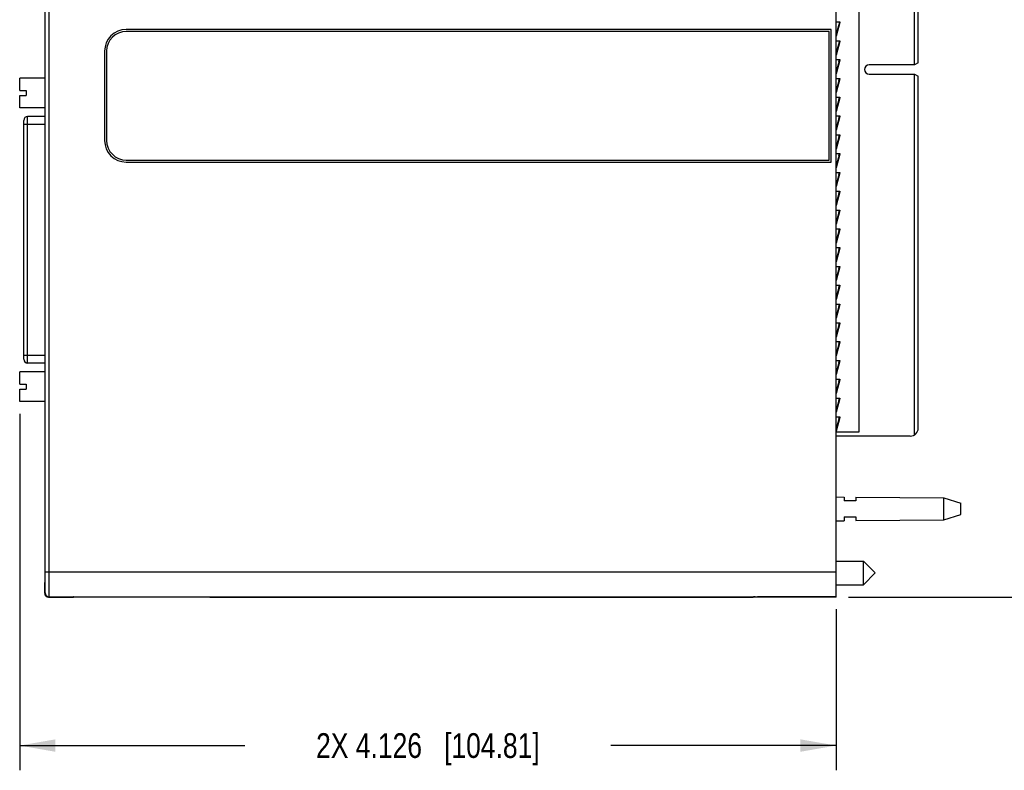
# Model space of a CAD drawing. Header units: inches. Extents: x 0 to 22, y 0 to 17.
# Tile 3 of 23: x 7.6 to 12.6, y 6.1 to 9.9. Entities that reach past the tile are written whole.
import ezdxf

# ---------------------------------------------------------------- set-up
doc = ezdxf.new("R2010")
doc.units = ezdxf.units.IN
doc.header["$LTSCALE"] = 1.21
doc.header["$MEASUREMENT"] = 0
doc.layers.get('0').update_dxf_attribs({"linetype": 'CONTINUOUS'})
doc.layers.add('DIMENSIONS', color=7, linetype='CONTINUOUS')
doc.styles.get("Standard").update_dxf_attribs({"font": 'txt', "width": 0.8})
doc.dimstyles.new('DIMSTYLE_2', dxfattribs={"dimtxt": 0.125, "dimasz": 0.18, "dimexe": 0.18, "dimexo": 0.0625, "dimgap": 0.09, "dimtad": 0, "dimtih": 1, "dimtoh": 1, "dimdec": 3, "dimzin": 4, "dimdsep": 46, "dimtxsty": 'STANDARD', "dimblk": '_FILLED', "dimblk1": '_FILLED', "dimblk2": '_FILLED', "dimcen": 0.09, "dimadec": 0, "dimazin": 0, "dimtp": 0.01, "dimtm": 0.01, "dimtfac": 1, "dimtdec": 3, "dimtofl": 0, "dimtmove": 0, "dimatfit": 3, "dimldrblk": '_FILLED', "dimfxl": 1, "dimtolj": 1, "dimtzin": 4, "dimarcsym": 0})

# ---------------------------------------------------------------- blocks, each defined once
blk = doc.blocks.new('_FILLED')
at = {"color": 0, "linetype": 'BYBLOCK'}
blk.add_solid([(0, 0), (-1, 0.174), (-1, -0.174)], dxfattribs=at)
blk = doc.blocks.new('*D15')
at = {"layer": 'DIMENSIONS', "color": 2, "linetype": 'CONTINUOUS'}
for p, q in [((7.6398, 7.8842), (7.6398, 6.0832)), ((11.766, 6.898), (11.766, 6.0832)), ((7.6398, 6.2082), (8.7779, 6.2082)), ((11.766, 6.2082), (10.6279, 6.2082))]:
    blk.add_line(p, q, dxfattribs=at)
at = {"layer": 'DIMENSIONS', "color": 2, "linetype": 'CONTINUOUS', "xscale": 0.18, "yscale": 0.18, "zscale": 0.18, "rotation": 180}
blk.add_blockref('_FILLED', (7.6398, 6.2082), dxfattribs=at)
at = {"layer": 'DIMENSIONS', "color": 2, "linetype": 'CONTINUOUS', "xscale": 0.18, "yscale": 0.18, "zscale": 0.18}
blk.add_blockref('_FILLED', (11.766, 6.2082), dxfattribs=at)
at = {"layer": 'DIMENSIONS', "color": 2, "linetype": 'CONTINUOUS', "insert": (9.7029, 6.2707), "char_height": 0.125, "width": 1.725, "attachment_point": 2, "line_spacing_factor": 0.9}
blk.add_mtext('2X 4.126{\\Ftxt.shx;\\W1.000000;\\H0.125000; }[104.81]', dxfattribs=at)
blk = doc.blocks.new('*D17')
at = {"layer": 'DIMENSIONS', "color": 2, "linetype": 'CONTINUOUS'}
for p, q in [((11.8285, 12.0237), (13.521, 12.0237)), ((13.396, 12.0237), (13.396, 9.6161)), ((13.396, 6.9586), (13.396, 9.3661)), ((11.8285, 6.9586), (13.521, 6.9586))]:
    blk.add_line(p, q, dxfattribs=at)
at = {"layer": 'DIMENSIONS', "color": 2, "linetype": 'CONTINUOUS', "xscale": 0.18, "yscale": 0.18, "zscale": 0.18}
for p, rotation in [((13.396, 12.0237), 90), ((13.396, 6.9586), 270)]:
    blk.add_blockref('_FILLED', p, dxfattribs=dict(at, rotation=rotation))
at = {"layer": 'DIMENSIONS', "color": 2, "linetype": 'CONTINUOUS', "insert": (13.396, 9.5536), "char_height": 0.125, "width": 1.425, "attachment_point": 2, "line_spacing_factor": 0.9}
blk.add_mtext('5.065{\\Ftxt.shx;\\W1.000000;\\H0.125000; }[128.65]', dxfattribs=at)

msp = doc.modelspace()

# ---------------------------------------------------------------- linework, layer by layer
at = {"color": 7, "linetype": 'CONTINUOUS'}
for p, q in [((11.766, 6.9586), (11.766, 12.0237)), ((7.7687, 7.0823), (7.7687, 11.9001)), ((12.1614, 9.6473), (12.1614, 11.2051)), ((11.881, 11.1917), (11.881, 7.7917)), ((12.181, 9.6584), (12.181, 11.1707)), ((11.766, 9.8642), (11.7855, 9.8642)), ((11.7833, 9.8619), (11.766, 9.8049)), ((11.7852, 9.8613), (11.766, 9.7923)), ((11.7852, 9.8613), (11.766, 9.798)), ((11.7834, 9.8621), (11.7833, 9.8619)), ((11.7833, 9.8619), (11.7852, 9.8613)), ((11.7837, 9.8642), (11.7834, 9.8621)), ((11.7853, 9.8616), (11.7852, 9.8613)), ((11.741, 9.8262), (8.1787, 9.8262)), ((11.731, 9.8162), (8.1787, 9.8162)), ((11.731, 9.1662), (11.731, 9.8162)), ((11.741, 9.1562), (11.741, 9.8262)), ((11.766, 9.7692), (11.7855, 9.7692)), ((11.7833, 9.7669), (11.766, 9.7099)), ((11.7852, 9.7663), (11.766, 9.6973)), ((11.7852, 9.7663), (11.766, 9.703)), ((11.7834, 9.7671), (11.7833, 9.7669)), ((11.7833, 9.7669), (11.7852, 9.7663)), ((11.7837, 9.7692), (11.7834, 9.7671)), ((11.7853, 9.7666), (11.7852, 9.7663)), ((8.0687, 9.7162), (8.0687, 9.2662)), ((8.0787, 9.7162), (8.0787, 9.2662)), ((11.766, 9.6742), (11.7855, 9.6742)), ((11.7833, 9.6719), (11.766, 9.6149)), ((11.7852, 9.6713), (11.766, 9.6023)), ((11.7852, 9.6713), (11.766, 9.608)), ((11.7834, 9.6721), (11.7833, 9.6719)), ((11.7833, 9.6719), (11.7852, 9.6713)), ((11.7837, 9.6742), (11.7834, 9.6721)), ((11.7853, 9.6716), (11.7852, 9.6713)), ((12.181, 9.6584), (12.1618, 9.6473)), ((12.1614, 9.6473), (11.933, 9.6473)), ((7.6398, 9.5185), (7.6398, 9.5806)), ((7.7687, 9.5806), (7.6398, 9.5806)), ((11.766, 9.5792), (11.7855, 9.5792)), ((11.7833, 9.5769), (11.766, 9.5199)), ((11.7852, 9.5763), (11.766, 9.5073)), ((11.7852, 9.5763), (11.766, 9.513)), ((11.7834, 9.5771), (11.7833, 9.5769)), ((11.7833, 9.5769), (11.7852, 9.5763)), ((11.7837, 9.5792), (11.7834, 9.5771)), ((11.7853, 9.5766), (11.7852, 9.5763)), ((11.933, 9.6008), (12.1614, 9.6008)), ((12.1614, 7.7773), (12.1614, 9.6008)), ((12.1618, 9.6008), (12.181, 9.5897)), ((12.181, 7.8117), (12.181, 9.5897)), ((7.6398, 9.5185), (7.6732, 9.5185)), ((7.6732, 9.5185), (7.6732, 9.493)), ((7.6398, 9.4309), (7.6398, 9.493)), ((7.6398, 9.493), (7.6732, 9.493)), ((11.766, 9.4842), (11.7855, 9.4842)), ((11.7833, 9.4819), (11.766, 9.4249)), ((11.7852, 9.4813), (11.766, 9.4123)), ((11.7852, 9.4813), (11.766, 9.418)), ((11.7834, 9.4821), (11.7833, 9.4819)), ((11.7833, 9.4819), (11.7852, 9.4813)), ((11.7837, 9.4842), (11.7834, 9.4821)), ((11.7853, 9.4816), (11.7852, 9.4813)), ((7.7687, 9.4309), (7.6398, 9.4309)), ((7.6602, 8.1603), (7.6602, 9.367)), ((7.7687, 9.3867), (7.6799, 9.3867)), ((11.766, 9.3892), (11.7855, 9.3892)), ((11.7833, 9.3869), (11.766, 9.3299)), ((11.7852, 9.3863), (11.766, 9.3173)), ((11.7852, 9.3863), (11.766, 9.323)), ((11.7834, 9.3871), (11.7833, 9.3869)), ((11.7833, 9.3869), (11.7852, 9.3863)), ((11.7837, 9.3892), (11.7834, 9.3871)), ((11.7853, 9.3866), (11.7852, 9.3863)), ((11.766, 9.2942), (11.7855, 9.2942)), ((11.7833, 9.2919), (11.766, 9.2349)), ((11.7852, 9.2913), (11.766, 9.2223)), ((11.7852, 9.2913), (11.766, 9.228)), ((11.7834, 9.2921), (11.7833, 9.2919)), ((11.7833, 9.2919), (11.7852, 9.2913)), ((11.7837, 9.2942), (11.7834, 9.2921)), ((11.7853, 9.2916), (11.7852, 9.2913)), ((8.1787, 9.1662), (11.731, 9.1662)), ((11.766, 9.1992), (11.7855, 9.1992)), ((11.7833, 9.1969), (11.766, 9.1399)), ((11.7852, 9.1963), (11.766, 9.1273)), ((11.7852, 9.1963), (11.766, 9.133)), ((11.7834, 9.1971), (11.7833, 9.1969)), ((11.7833, 9.1969), (11.7852, 9.1963)), ((11.7837, 9.1992), (11.7834, 9.1971)), ((11.7853, 9.1966), (11.7852, 9.1963)), ((8.1787, 9.1562), (11.741, 9.1562)), ((11.766, 9.1042), (11.7855, 9.1042)), ((11.7833, 9.1019), (11.766, 9.0449)), ((11.7852, 9.1013), (11.766, 9.0323)), ((11.7852, 9.1013), (11.766, 9.038)), ((11.7834, 9.1021), (11.7833, 9.1019)), ((11.7833, 9.1019), (11.7852, 9.1013)), ((11.7837, 9.1042), (11.7834, 9.1021)), ((11.7853, 9.1016), (11.7852, 9.1013)), ((11.766, 9.0092), (11.7855, 9.0092)), ((11.7837, 9.0092), (11.7834, 9.0071)), ((11.7833, 9.0069), (11.766, 8.9499)), ((11.7852, 9.0063), (11.766, 8.9373)), ((11.7852, 9.0063), (11.766, 8.943)), ((11.7834, 9.0071), (11.7833, 9.0069)), ((11.7833, 9.0069), (11.7852, 9.0063)), ((11.7853, 9.0066), (11.7852, 9.0063)), ((11.766, 8.9142), (11.7855, 8.9142)), ((11.7833, 8.9119), (11.766, 8.8549)), ((11.7852, 8.9113), (11.766, 8.8423)), ((11.7852, 8.9113), (11.766, 8.848)), ((11.7834, 8.9121), (11.7833, 8.9119)), ((11.7833, 8.9119), (11.7852, 8.9113)), ((11.7837, 8.9142), (11.7834, 8.9121)), ((11.7853, 8.9116), (11.7852, 8.9113)), ((11.766, 8.8192), (11.7855, 8.8192)), ((11.7833, 8.8169), (11.766, 8.7599)), ((11.7852, 8.8163), (11.766, 8.7473)), ((11.7852, 8.8163), (11.766, 8.753)), ((11.7834, 8.8171), (11.7833, 8.8169)), ((11.7833, 8.8169), (11.7852, 8.8163)), ((11.7837, 8.8192), (11.7834, 8.8171)), ((11.7853, 8.8166), (11.7852, 8.8163)), ((11.766, 8.7242), (11.7855, 8.7242)), ((11.7833, 8.7219), (11.766, 8.6649)), ((11.7852, 8.7213), (11.766, 8.6523)), ((11.7852, 8.7213), (11.766, 8.658)), ((11.7834, 8.7221), (11.7833, 8.7219)), ((11.7833, 8.7219), (11.7852, 8.7213)), ((11.7837, 8.7242), (11.7834, 8.7221)), ((11.7853, 8.7216), (11.7852, 8.7213)), ((11.766, 8.6292), (11.7855, 8.6292)), ((11.7833, 8.6269), (11.766, 8.5699)), ((11.7852, 8.6263), (11.766, 8.5573)), ((11.7852, 8.6263), (11.766, 8.563)), ((11.7834, 8.6271), (11.7833, 8.6269)), ((11.7833, 8.6269), (11.7852, 8.6263)), ((11.7837, 8.6292), (11.7834, 8.6271)), ((11.7853, 8.6266), (11.7852, 8.6263)), ((11.766, 8.5342), (11.7855, 8.5342)), ((11.7833, 8.5319), (11.766, 8.4749)), ((11.7852, 8.5313), (11.766, 8.4623)), ((11.7852, 8.5313), (11.766, 8.468)), ((11.7834, 8.5321), (11.7833, 8.5319)), ((11.7833, 8.5319), (11.7852, 8.5313)), ((11.7837, 8.5342), (11.7834, 8.5321)), ((11.7853, 8.5316), (11.7852, 8.5313)), ((11.766, 8.4392), (11.7855, 8.4392)), ((11.7833, 8.4369), (11.766, 8.3799)), ((11.7852, 8.4363), (11.766, 8.3673)), ((11.7852, 8.4363), (11.766, 8.373)), ((11.7834, 8.4371), (11.7833, 8.4369)), ((11.7833, 8.4369), (11.7852, 8.4363)), ((11.7837, 8.4392), (11.7834, 8.4371)), ((11.7853, 8.4366), (11.7852, 8.4363)), ((11.766, 8.3442), (11.7855, 8.3442)), ((11.7833, 8.3419), (11.766, 8.2849)), ((11.7852, 8.3413), (11.766, 8.2723)), ((11.7852, 8.3413), (11.766, 8.278)), ((11.7834, 8.3421), (11.7833, 8.3419)), ((11.7833, 8.3419), (11.7852, 8.3413)), ((11.7837, 8.3442), (11.7834, 8.3421)), ((11.7853, 8.3416), (11.7852, 8.3413)), ((11.766, 8.2492), (11.7855, 8.2492)), ((11.7833, 8.2469), (11.766, 8.1899)), ((11.7852, 8.2463), (11.766, 8.1773)), ((11.7852, 8.2463), (11.766, 8.183)), ((11.7834, 8.2471), (11.7833, 8.2469)), ((11.7833, 8.2469), (11.7852, 8.2463)), ((11.7837, 8.2492), (11.7834, 8.2471)), ((11.7853, 8.2466), (11.7852, 8.2463)), ((7.7687, 8.1406), (7.6799, 8.1406)), ((11.766, 8.1542), (11.7855, 8.1542)), ((11.7833, 8.1519), (11.766, 8.0949)), ((11.7852, 8.1513), (11.766, 8.0823)), ((11.7852, 8.1513), (11.766, 8.088)), ((11.7834, 8.1521), (11.7833, 8.1519)), ((11.7833, 8.1519), (11.7852, 8.1513)), ((11.7837, 8.1542), (11.7834, 8.1521)), ((11.7853, 8.1516), (11.7852, 8.1513)), ((7.6398, 8.0343), (7.6398, 8.0963)), ((7.7687, 8.0963), (7.6398, 8.0963)), ((7.6398, 8.0343), (7.6732, 8.0343)), ((7.6732, 8.0343), (7.6732, 8.0087)), ((11.766, 8.0592), (11.7855, 8.0592)), ((11.7833, 8.0569), (11.766, 7.9999)), ((11.7852, 8.0563), (11.766, 7.9873)), ((11.7852, 8.0563), (11.766, 7.993)), ((11.7834, 8.0571), (11.7833, 8.0569)), ((11.7833, 8.0569), (11.7852, 8.0563)), ((11.7837, 8.0592), (11.7834, 8.0571)), ((11.7853, 8.0566), (11.7852, 8.0563)), ((7.6398, 7.9467), (7.6398, 8.0087)), ((7.6398, 8.0087), (7.6732, 8.0087)), ((11.766, 7.9642), (11.7855, 7.9642)), ((11.7837, 7.9642), (11.7834, 7.9621)), ((7.7687, 7.9467), (7.6398, 7.9467)), ((11.7833, 7.9619), (11.766, 7.9049)), ((11.7852, 7.9613), (11.766, 7.8923)), ((11.7852, 7.9613), (11.766, 7.898)), ((11.7834, 7.9621), (11.7833, 7.9619)), ((11.7833, 7.9619), (11.7852, 7.9613)), ((11.7853, 7.9616), (11.7852, 7.9613)), ((11.766, 7.8692), (11.7855, 7.8692)), ((11.7833, 7.8669), (11.766, 7.8099)), ((11.7852, 7.8663), (11.766, 7.7973)), ((11.7852, 7.8663), (11.766, 7.803)), ((11.7834, 7.8671), (11.7833, 7.8669)), ((11.7833, 7.8669), (11.7852, 7.8663)), ((11.7837, 7.8692), (11.7834, 7.8671)), ((11.7853, 7.8666), (11.7852, 7.8663)), ((11.881, 7.7917), (11.766, 7.7917)), ((12.141, 7.7717), (11.766, 7.7717)), ((11.766, 7.4642), (11.806, 7.4639)), ((11.806, 7.4639), (11.806, 7.4442)), ((11.866, 7.4442), (11.806, 7.4442)), ((11.866, 7.4635), (12.3099, 7.4602)), ((11.866, 7.4635), (11.866, 7.4442)), ((12.3099, 7.4602), (12.396, 7.4322)), ((12.3099, 7.3482), (12.3099, 7.4602)), ((12.396, 7.3762), (12.396, 7.4322)), ((12.3099, 7.3482), (12.396, 7.3762)), ((11.766, 7.3442), (11.806, 7.3445)), ((11.806, 7.3642), (11.866, 7.3642)), ((11.806, 7.3642), (11.806, 7.3445)), ((11.866, 7.3642), (11.866, 7.3449)), ((11.866, 7.3449), (12.3099, 7.3482)), ((11.766, 7.1393), (11.9042, 7.1393)), ((11.9042, 7.1393), (11.9633, 7.0802)), ((11.9042, 7.0211), (11.9042, 7.1393)), ((11.9042, 7.0211), (11.9633, 7.0802)), ((7.766, 7.0321), (7.7682, 7.0343)), ((7.766, 6.9782), (7.766, 7.0321)), ((11.766, 7.0211), (11.9042, 7.0211)), ((7.786, 6.9582), (7.911, 6.9582)), ((7.911, 6.9582), (7.912, 6.9592)), ((7.912, 6.9592), (7.912, 6.9592)), ((8.037, 6.9603), (8.4751, 6.9603)), ((8.6, 6.9592), (8.6, 6.9592)), ((8.6, 6.9592), (8.601, 6.9582)), ((8.601, 6.9582), (11.346, 6.9582)), ((11.3481, 6.9603), (11.346, 6.9582)), ((11.3562, 6.9604), (11.3681, 6.9605)), ((11.766, 6.9586), (11.3663, 6.9586)), ((11.766, 6.9605), (11.3681, 6.9605))]:
    msp.add_line(p, q, dxfattribs=at)
at = {"color": 9, "linetype": 'CONTINUOUS'}
for p, q in [((7.7692, 7.0854), (7.7692, 11.897)), ((7.7892, 7.0854), (7.7892, 11.897)), ((11.7837, 9.8642), (11.7803, 9.8521)), ((11.7837, 9.7692), (11.7803, 9.7571)), ((11.7803, 9.6621), (11.7837, 9.6742)), ((11.7803, 9.5671), (11.7837, 9.5792)), ((11.7803, 9.4721), (11.7837, 9.4842)), ((7.6799, 8.1406), (7.6799, 9.3867)), ((11.7803, 9.3771), (11.7837, 9.3892)), ((7.6602, 9.3473), (7.7687, 9.3473)), ((11.7803, 9.2821), (11.7837, 9.2942)), ((11.7803, 9.1871), (11.7837, 9.1992)), ((11.7803, 9.0921), (11.7837, 9.1042)), ((11.7803, 8.9971), (11.7837, 9.0092)), ((11.7803, 8.9021), (11.7837, 8.9142)), ((11.7803, 8.8071), (11.7837, 8.8192)), ((11.7803, 8.7121), (11.7837, 8.7242)), ((11.7803, 8.6171), (11.7837, 8.6292)), ((11.7803, 8.5221), (11.7837, 8.5342)), ((11.7803, 8.4271), (11.7837, 8.4392)), ((11.7803, 8.3321), (11.7837, 8.3442)), ((11.7803, 8.2371), (11.7837, 8.2492)), ((7.6602, 8.18), (7.7687, 8.18)), ((11.7803, 8.1421), (11.7837, 8.1542)), ((11.7803, 8.0471), (11.7837, 8.0592)), ((11.7803, 7.9521), (11.7837, 7.9642)), ((11.7803, 7.8571), (11.7837, 7.8692)), ((7.7692, 7.0854), (11.766, 7.0854)), ((7.766, 6.9782), (7.7683, 6.9804)), ((7.786, 6.9582), (7.7883, 6.9604)), ((7.7883, 6.9604), (11.3562, 6.9604)), ((11.3663, 6.9586), (11.3663, 6.9605))]:
    msp.add_line(p, q, dxfattribs=at)
at = {"color": 7, "linetype": 'CONTINUOUS'}
for centre, radius, start, end in [((8.1787, 9.7162), 0.11, 90, 180), ((8.1787, 9.7162), 0.1, 90, 180), ((11.933, 9.6241), 0.0232, 90, 270), ((7.6799, 9.367), 0.0197, 90, 180), ((8.1787, 9.2662), 0.11, 180, 270), ((8.1787, 9.2662), 0.1, 180, 270), ((7.6799, 8.1603), 0.0197, 180, 270), ((12.141, 7.8117), 0.04, 270, 360), ((8.0196, 6.7902), 0.2001, 122.4952, 122.8801), ((8.0196, 6.7902), 0.2001, 122.2935, 122.4952), ((8.4924, 6.7902), 0.2001, 57.5048, 57.7065), ((8.4924, 6.7902), 0.2001, 57.1199, 57.5048)]:
    msp.add_arc(centre, radius, start, end, dxfattribs=at)
at = {"color": 9, "linetype": 'CONTINUOUS'}
msp.add_arc((7.7883, 6.9804), 0.02, 180.0052, 269.9948, dxfattribs=at)
at = {"color": 7, "linetype": 'CONTINUOUS'}
for centre, major_axis, ratio, start_param, end_param in [((7.7682, 7.0823), (0, 0.048), 0.008727, -3.132866, -1.570796), ((7.786, 6.9782), (0.0141, 0.0141), 0.999924, -3.926953, -2.356233), ((11.3663, 6.9584), (0.02, 0), 0.008727, 1.570796, 3.132866), ((11.3681, 6.9603), (0.02, 0), 0.008727, 2.206691, 3.132866)]:
    msp.add_ellipse(centre, major_axis=major_axis, ratio=ratio, start_param=start_param, end_param=end_param, dxfattribs=at)
for points, knots in [([(11.7855, 9.8642), (11.7855, 9.864), (11.7856, 9.8635), (11.7855, 9.8629), (11.7854, 9.8622), (11.7853, 9.8618), (11.7853, 9.8616)], [0, 0, 0, 0, 0.251927, 0.502277, 0.751444, 1, 1, 1, 1]), ([(11.7855, 9.7692), (11.7855, 9.769), (11.7856, 9.7685), (11.7855, 9.7679), (11.7854, 9.7672), (11.7853, 9.7668), (11.7853, 9.7666)], [0, 0, 0, 0, 0.251927, 0.502277, 0.751444, 1, 1, 1, 1]), ([(11.7855, 9.6742), (11.7855, 9.674), (11.7856, 9.6735), (11.7855, 9.6729), (11.7854, 9.6722), (11.7853, 9.6718), (11.7853, 9.6716)], [0, 0, 0, 0, 0.251927, 0.502277, 0.751444, 1, 1, 1, 1]), ([(11.7855, 9.5792), (11.7855, 9.579), (11.7856, 9.5785), (11.7855, 9.5779), (11.7854, 9.5772), (11.7853, 9.5768), (11.7853, 9.5766)], [0, 0, 0, 0, 0.251927, 0.502277, 0.751444, 1, 1, 1, 1]), ([(11.7855, 9.4842), (11.7855, 9.484), (11.7856, 9.4835), (11.7855, 9.4829), (11.7854, 9.4822), (11.7853, 9.4818), (11.7853, 9.4816)], [0, 0, 0, 0, 0.251927, 0.502277, 0.751444, 1, 1, 1, 1]), ([(11.7855, 9.3892), (11.7855, 9.389), (11.7856, 9.3885), (11.7855, 9.3879), (11.7854, 9.3872), (11.7853, 9.3868), (11.7853, 9.3866)], [0, 0, 0, 0, 0.251927, 0.502277, 0.751444, 1, 1, 1, 1]), ([(11.7855, 9.2942), (11.7855, 9.294), (11.7856, 9.2935), (11.7855, 9.2929), (11.7854, 9.2922), (11.7853, 9.2918), (11.7853, 9.2916)], [0, 0, 0, 0, 0.251927, 0.502277, 0.751444, 1, 1, 1, 1]), ([(11.7855, 9.1992), (11.7855, 9.199), (11.7856, 9.1985), (11.7855, 9.1979), (11.7854, 9.1972), (11.7853, 9.1968), (11.7853, 9.1966)], [0, 0, 0, 0, 0.251927, 0.502277, 0.751444, 1, 1, 1, 1]), ([(11.7855, 9.1042), (11.7855, 9.104), (11.7856, 9.1035), (11.7855, 9.1029), (11.7854, 9.1022), (11.7853, 9.1018), (11.7853, 9.1016)], [0, 0, 0, 0, 0.251927, 0.502277, 0.751444, 1, 1, 1, 1]), ([(11.7855, 9.0092), (11.7855, 9.009), (11.7856, 9.0085), (11.7855, 9.0079), (11.7854, 9.0072), (11.7853, 9.0068), (11.7853, 9.0066)], [0, 0, 0, 0, 0.251927, 0.502277, 0.751444, 1, 1, 1, 1]), ([(11.7855, 8.9142), (11.7855, 8.914), (11.7856, 8.9135), (11.7855, 8.9129), (11.7854, 8.9122), (11.7853, 8.9118), (11.7853, 8.9116)], [0, 0, 0, 0, 0.251927, 0.502277, 0.751444, 1, 1, 1, 1]), ([(11.7855, 8.8192), (11.7855, 8.819), (11.7856, 8.8185), (11.7855, 8.8179), (11.7854, 8.8172), (11.7853, 8.8168), (11.7853, 8.8166)], [0, 0, 0, 0, 0.251927, 0.502277, 0.751444, 1, 1, 1, 1]), ([(11.7855, 8.7242), (11.7855, 8.724), (11.7856, 8.7235), (11.7855, 8.7229), (11.7854, 8.7222), (11.7853, 8.7218), (11.7853, 8.7216)], [0, 0, 0, 0, 0.251927, 0.502277, 0.751444, 1, 1, 1, 1]), ([(11.7855, 8.6292), (11.7855, 8.629), (11.7856, 8.6285), (11.7855, 8.6279), (11.7854, 8.6272), (11.7853, 8.6268), (11.7853, 8.6266)], [0, 0, 0, 0, 0.251927, 0.502277, 0.751444, 1, 1, 1, 1]), ([(11.7855, 8.5342), (11.7855, 8.534), (11.7856, 8.5335), (11.7855, 8.5329), (11.7854, 8.5322), (11.7853, 8.5318), (11.7853, 8.5316)], [0, 0, 0, 0, 0.251927, 0.502277, 0.751444, 1, 1, 1, 1]), ([(11.7855, 8.4392), (11.7855, 8.439), (11.7856, 8.4385), (11.7855, 8.4379), (11.7854, 8.4372), (11.7853, 8.4368), (11.7853, 8.4366)], [0, 0, 0, 0, 0.251927, 0.502277, 0.751444, 1, 1, 1, 1]), ([(11.7855, 8.3442), (11.7855, 8.344), (11.7856, 8.3435), (11.7855, 8.3429), (11.7854, 8.3422), (11.7853, 8.3418), (11.7853, 8.3416)], [0, 0, 0, 0, 0.251927, 0.502277, 0.751444, 1, 1, 1, 1]), ([(11.7855, 8.2492), (11.7855, 8.249), (11.7856, 8.2485), (11.7855, 8.2479), (11.7854, 8.2472), (11.7853, 8.2468), (11.7853, 8.2466)], [0, 0, 0, 0, 0.251927, 0.502277, 0.751444, 1, 1, 1, 1]), ([(11.7855, 8.1542), (11.7855, 8.154), (11.7856, 8.1535), (11.7855, 8.1529), (11.7854, 8.1522), (11.7853, 8.1518), (11.7853, 8.1516)], [0, 0, 0, 0, 0.251927, 0.502277, 0.751444, 1, 1, 1, 1]), ([(11.7855, 8.0592), (11.7855, 8.059), (11.7856, 8.0585), (11.7855, 8.0579), (11.7854, 8.0572), (11.7853, 8.0568), (11.7853, 8.0566)], [0, 0, 0, 0, 0.251927, 0.502277, 0.751444, 1, 1, 1, 1]), ([(11.7855, 7.9642), (11.7855, 7.964), (11.7856, 7.9635), (11.7855, 7.9629), (11.7854, 7.9622), (11.7853, 7.9618), (11.7853, 7.9616)], [0, 0, 0, 0, 0.251927, 0.502277, 0.751444, 1, 1, 1, 1]), ([(11.7855, 7.8692), (11.7855, 7.869), (11.7856, 7.8685), (11.7855, 7.8679), (11.7854, 7.8672), (11.7853, 7.8668), (11.7853, 7.8666)], [0, 0, 0, 0, 0.251927, 0.502277, 0.751444, 1, 1, 1, 1]), ([(7.912, 6.9592), (7.912, 6.9592), (7.912, 6.9592), (7.912, 6.9592), (7.912, 6.9592), (7.9121, 6.9592), (7.9121, 6.9592), (7.9122, 6.9592), (7.9123, 6.9592), (7.9125, 6.9593), (7.9126, 6.9593), (7.9128, 6.9593), (7.9129, 6.9593), (7.9132, 6.9593), (7.9136, 6.9593), (7.9141, 6.9594), (7.9147, 6.9594), (7.9154, 6.9594), (7.9161, 6.9594), (7.9169, 6.9595), (7.9178, 6.9595), (7.9188, 6.9595), (7.9202, 6.9596), (7.9221, 6.9596), (7.9246, 6.9596), (7.9274, 6.9597), (7.9304, 6.9597), (7.9337, 6.9598), (7.9373, 6.9598), (7.9411, 6.9599), (7.9451, 6.9599), (7.9508, 6.96), (7.9585, 6.96), (7.9683, 6.9601), (7.9787, 6.9601), (7.9897, 6.9602), (8.0011, 6.9602), (8.0129, 6.9602), (8.0249, 6.9602), (8.0329, 6.9603), (8.037, 6.9603)], [0, 0, 0, 0, 0.000117, 0.000268, 0.000455, 0.000677, 0.001231, 0.001932, 0.002779, 0.003773, 0.004913, 0.006199, 0.007632, 0.00921, 0.012802, 0.016973, 0.021721, 0.027045, 0.032941, 0.039408, 0.046445, 0.054049, 0.062217, 0.080218, 0.100395, 0.122695, 0.147065, 0.173453, 0.201804, 0.232053, 0.26412, 0.297919, 0.370394, 0.448827, 0.532492, 0.620569, 0.712239, 0.806641, 0.902862, 1, 1, 1, 1]), ([(8.4751, 6.9603), (8.4791, 6.9603), (8.4872, 6.9602), (8.4991, 6.9602), (8.5109, 6.9602), (8.5223, 6.9602), (8.5333, 6.9601), (8.5437, 6.9601), (8.5535, 6.96), (8.5612, 6.96), (8.567, 6.9599), (8.571, 6.9599), (8.5748, 6.9598), (8.5783, 6.9598), (8.5816, 6.9597), (8.5846, 6.9597), (8.5874, 6.9596), (8.5899, 6.9596), (8.5919, 6.9596), (8.5933, 6.9595), (8.5942, 6.9595), (8.5951, 6.9595), (8.5959, 6.9594), (8.5966, 6.9594), (8.5973, 6.9594), (8.5979, 6.9594), (8.5984, 6.9593), (8.5988, 6.9593), (8.5991, 6.9593), (8.5993, 6.9593), (8.5994, 6.9593), (8.5996, 6.9593), (8.5997, 6.9592), (8.5998, 6.9592), (8.5999, 6.9592), (8.5999, 6.9592), (8.6, 6.9592), (8.6, 6.9592), (8.6, 6.9592), (8.6, 6.9592), (8.6, 6.9592)], [0, 0, 0, 0, 0.097138, 0.193359, 0.287761, 0.379431, 0.467509, 0.551173, 0.629606, 0.702081, 0.735881, 0.767948, 0.798197, 0.826548, 0.852935, 0.877306, 0.899606, 0.919783, 0.937784, 0.945951, 0.953555, 0.960591, 0.967058, 0.972954, 0.978278, 0.983026, 0.987198, 0.99079, 0.992368, 0.9938, 0.995087, 0.996227, 0.997221, 0.998068, 0.998768, 0.999323, 0.999545, 0.999732, 0.999883, 1, 1, 1, 1])]:
    msp.add_open_spline(points, degree=3, knots=knots, dxfattribs=at)
at = {"color": 9, "linetype": 'CONTINUOUS'}
for points, knots in [([(7.7683, 6.9804), (7.7683, 6.9804), (7.7683, 6.9804), (7.7683, 6.9805), (7.7683, 6.9805), (7.7683, 6.9805), (7.7683, 6.9805), (7.7683, 6.9806), (7.7683, 6.9807), (7.7683, 6.9808), (7.7683, 6.9809), (7.7683, 6.981), (7.7684, 6.9812), (7.7684, 6.9814), (7.7684, 6.9817), (7.7684, 6.9821), (7.7684, 6.9826), (7.7685, 6.9832), (7.7685, 6.9838), (7.7685, 6.9845), (7.7685, 6.9852), (7.7685, 6.986), (7.7686, 6.9872), (7.7686, 6.9888), (7.7686, 6.9909), (7.7687, 6.9932), (7.7687, 6.9958), (7.7688, 6.9985), (7.7688, 7.0015), (7.7688, 7.0047), (7.7689, 7.008), (7.7689, 7.0116), (7.7689, 7.0153), (7.769, 7.0206), (7.769, 7.0276), (7.7691, 7.0363), (7.7691, 7.0456), (7.7691, 7.0552), (7.7691, 7.0651), (7.7692, 7.0752), (7.7692, 7.082), (7.7692, 7.0854)], [0, 0, 0, 0, 0.00009, 0.000214, 0.000373, 0.000568, 0.001065, 0.001705, 0.002488, 0.003414, 0.004487, 0.005709, 0.007079, 0.008597, 0.012077, 0.016147, 0.020804, 0.026044, 0.031864, 0.038259, 0.045226, 0.052761, 0.06086, 0.078732, 0.098805, 0.121022, 0.145328, 0.171664, 0.199973, 0.230196, 0.262253, 0.296066, 0.331551, 0.36863, 0.447219, 0.531065, 0.619373, 0.711312, 0.805999, 0.902537, 1, 1, 1, 1]), ([(7.7883, 6.9604), (7.7883, 6.9604), (7.7883, 6.9604), (7.7883, 6.9605), (7.7883, 6.9605), (7.7883, 6.9605), (7.7883, 6.9606), (7.7883, 6.9606), (7.7883, 6.9607), (7.7883, 6.9609), (7.7883, 6.961), (7.7883, 6.9611), (7.7884, 6.9613), (7.7884, 6.9616), (7.7884, 6.962), (7.7884, 6.9625), (7.7884, 6.963), (7.7885, 6.9637), (7.7885, 6.9644), (7.7885, 6.9652), (7.7885, 6.9661), (7.7885, 6.967), (7.7886, 6.9684), (7.7886, 6.9704), (7.7886, 6.9729), (7.7887, 6.9756), (7.7887, 6.9787), (7.7888, 6.982), (7.7888, 6.9855), (7.7888, 6.9893), (7.7889, 6.9933), (7.7889, 6.9975), (7.7889, 7.0019), (7.789, 7.0082), (7.789, 7.0165), (7.7891, 7.027), (7.7891, 7.038), (7.7891, 7.0495), (7.7891, 7.0613), (7.7892, 7.0733), (7.7892, 7.0814), (7.7892, 7.0854)], [0, 0, 0, 0, 0.000085, 0.000203, 0.000356, 0.000545, 0.001031, 0.001665, 0.002446, 0.003375, 0.004452, 0.005676, 0.007049, 0.008568, 0.01205, 0.016119, 0.020774, 0.026012, 0.03183, 0.038224, 0.045191, 0.052726, 0.060826, 0.078697, 0.098763, 0.120976, 0.145282, 0.171625, 0.199941, 0.230162, 0.262218, 0.296031, 0.331521, 0.368604, 0.44719, 0.531041, 0.619358, 0.7113, 0.805992, 0.902532, 1, 1, 1, 1])]:
    msp.add_open_spline(points, degree=3, knots=knots, dxfattribs=at)

# ---------------------------------------------------------------- dimensions: what is measured, and where the dimension line sits
at = {"layer": 'DIMENSIONS', "color": 2, "linetype": 'CONTINUOUS'}
dim = msp.add_linear_dim(base=(13.396, 6.9586), p1=(11.8285, 12.0237), p2=(11.8285, 6.9586), angle=270, dimstyle='DIMSTYLE_2', dxfattribs=at)
dim.commit()
dim.dimension.update_dxf_attribs({"geometry": '*D17', "text_midpoint": (13.246, 9.4911), "dimtype": 160})
dim = msp.add_linear_dim(base=(7.6398, 6.2082), p1=(11.766, 6.898), p2=(7.6398, 7.8842), angle=180, text='2X <>', dimstyle='DIMSTYLE_2', dxfattribs=at)
dim.commit()
dim.dimension.update_dxf_attribs({"geometry": '*D15', "text_midpoint": (9.6029, 6.2082), "dimtype": 160})

doc.saveas('drawing.dxf')
